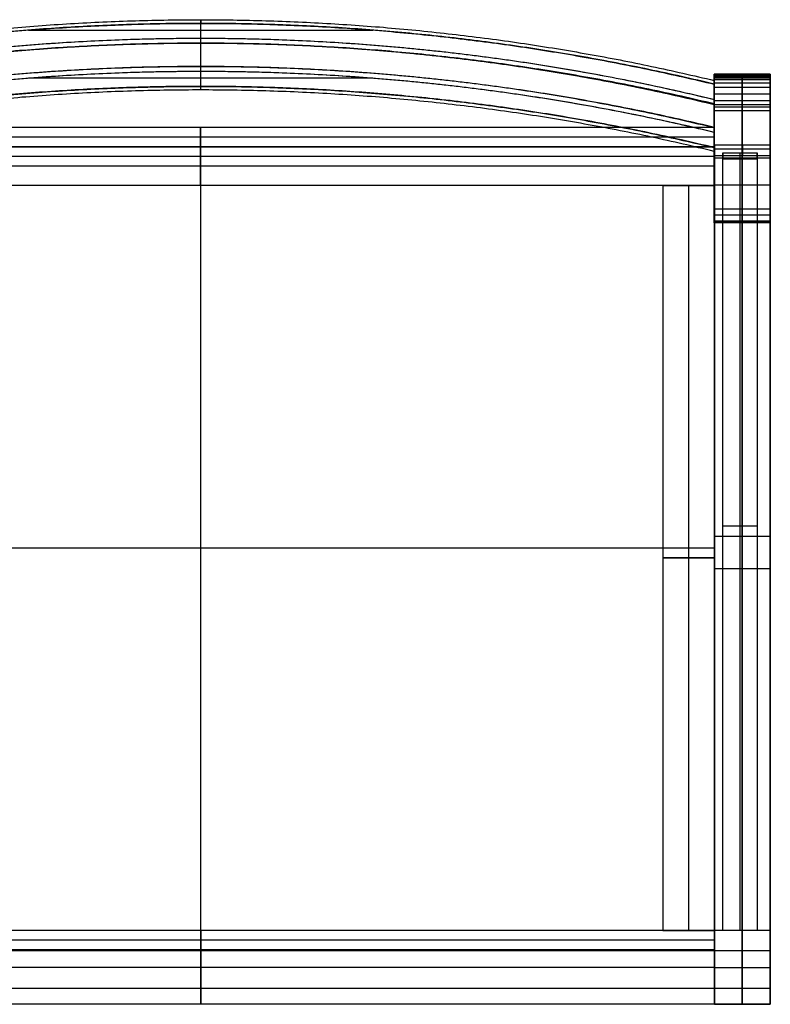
# Model space of a CAD drawing. Header units: millimetres. Extents: x -266 to 266, y -230 to 230.
# Tile 2 of 2: x -85 to 266, y -230 to 230. Entities that reach past the tile are written whole.
import ezdxf

# ---------------------------------------------------------------- set-up
doc = ezdxf.new("R2010")
doc.units = ezdxf.units.MM
doc.layers.add('Défaut', color=7, linetype='Continuous', true_color=0x000000)

msp = doc.modelspace()

# ---------------------------------------------------------------- linework, layer by layer
at = {"layer": 'Défaut'}
for p, q in [((240, 204.51, 404.52), (240, 135.62, 404.52)), ((266.18, 204.51, 404.52), (266.18, 135.62, 404.52)), ((240, 152.55, 427.52), (240, 179.56, 427.52)), ((0.01, -204.3, 460), (0.01, 170.61, 460)), ((0.01, -204.3, 454.02), (0.01, 170.61, 454.02)), ((240, 169.82, 0.02), (240, 169.82, 678.67)), ((240, 169.82, 655.77), (240, 169.82, 667.03)), ((240, 166.06, 454.02), (240, 166.06, 395.02)), ((240.06, 168.98, 672.85), (240.06, -228.57, 672.85)), ((266.06, 168.98, 672.85), (266.06, -228.57, 672.85)), ((266.18, 169.82, 0.02), (266.18, 169.82, 678.67)), ((216, 152.56, 424.52), (240, 152.56, 424.52)), ((228, 152.56, 395.02), (228, 152.55, 454.02)), ((240.06, -16.85, 460), (-240.04, -16.85, 460)), ((240.06, -16.85, 454.02), (-240.04, -16.85, 454.02)), ((240.06, -23.8, 690.1), (240.06, -23.8, 655.6)), ((266.06, -23.8, 690.1), (266.06, -23.8, 655.6)), ((216, -195.3, 424.51), (240, -195.3, 424.51)), ((228, -195.3, 395.01), (228, -195.3, 454)), ((240.06, -195.3, 427.52), (240.06, -229.8, 427.52)), ((253.06, -229.8), (253.06, -195.3)), ((253.06, -229.8, 655.6), (253.06, -195.3, 655.6)), ((240.06, -212.55, 395.02), (240.06, -212.55, 458.79)), ((240.06, -212.55), (266.06, -212.55)), ((240.06, -212.55, 655.6), (266.06, -212.55, 655.6))]:
    msp.add_line(p, q, dxfattribs=at)
at = {"layer": 'Défaut', "extrusion": (1, 0, 0)}
msp.add_lwpolyline([(152.55, 454.02), (152.55, 396.02)], dxfattribs=at)
at = {"layer": 'Défaut'}
for points, weights in [([(-240.04, 201.57, 804.68), (-0.02, 259.09, 796.19), (240, 201.59, 804.68)], [0.999955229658, 0.971749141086, 0.999945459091]), ([(0.02, 229.92, 800.5), (0.02, 230.22, 802.48), (0.02, 228.24, 802.77)], [1, 0.707106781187, 1]), ([(-240.04, 199.82, 806.96), (-0.02, 257.47, 798.45), (240, 199.84, 806.96)], [0.999955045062, 0.971635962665, 0.999945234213]), ([(-240.04, 192.7, 808.02), (-0.02, 250.77, 799.44), (240, 192.72, 808.01)], [0.999954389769, 0.971234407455, 0.999944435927]), ([(0.02, 219.04, 802.1), (0.02, 219.33, 804.08), (0.02, 221.31, 803.79)], [1, 0.707106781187, 1]), ([(-240.04, 190.37, 806.34), (-0.02, 248.56, 797.74), (240, 190.39, 806.33)], [0.999954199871, 0.971118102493, 0.999944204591]), ([(240, 179.67, 656.29), (-0.02, 237.18, 647.8), (-240.04, 179.66, 656.29)], [0.999945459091, 0.971749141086, 0.999955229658]), ([(0.02, 205.74, 650.42), (0.02, 207.72, 650.13), (0.02, 208.01, 652.11)], [1, 0.707106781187, 1]), ([(240, 177.35, 654.61), (-0.02, 234.97, 646.1), (-240.04, 177.33, 654.62)], [0.999945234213, 0.971635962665, 0.999955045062]), ([(-240.04, 170.2, 655.67), (-0.02, 228.27, 647.09), (240, 170.22, 655.66)], [0.999954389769, 0.971234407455, 0.999944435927]), ([(0.02, 197.13, 653.71), (0.02, 196.84, 651.73), (0.02, 198.82, 651.44)], [1, 0.707106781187, 1]), ([(240, 168.47, 657.94), (-0.02, 226.65, 649.35), (-240.04, 168.45, 657.95)], [0.999944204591, 0.971118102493, 0.999954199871]), ([(0, -229.8, 435.02), (0, -229.8, 460.02), (0, -204.8, 460.02)], [1, 0.707106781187, 1]), ([(240.06, -229.8, 435.02), (240.06, -229.8, 460.02), (240.06, -204.8, 460.02)], [1, 0.707106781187, 1]), ([(240.06, -204.8, 690.1), (240.06, -229.8, 690.1), (240.06, -229.8, 665.1)], [1, 0.707106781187, 1]), ([(253.06, -204.8, 690.1), (253.06, -229.8, 690.1), (253.06, -229.8, 665.1)], [1, 0.707106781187, 1]), ([(266.06, -204.8, 690.1), (266.06, -229.8, 690.1), (266.06, -229.8, 665.1)], [1, 0.707106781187, 1])]:
    msp.add_rational_spline(points, weights, degree=2, dxfattribs=at)
for points, degree in [([(0.02, 208.01, 652.11), (0.02, 218.97, 726.3), (0.02, 229.92, 800.5)], 2), ([(0.02, 221.31, 803.79), (0.02, 224.78, 803.28), (0.02, 228.24, 802.77)], 2), ([(-80.39, 225.09, 803.23), (0.02, 225.09, 803.23), (80.43, 225.09, 803.23)], 2), ([(0.02, 197.13, 653.71), (0.02, 208.09, 727.91), (0.02, 219.04, 802.1)], 2), ([(80.43, 202.59, 650.88), (0.02, 202.59, 650.88), (-80.39, 202.59, 650.88)], 2), ([(0.02, 198.82, 651.44), (0.02, 202.28, 650.93), (0.02, 205.74, 650.42)], 2), ([(266.18, 204.51, 796.64), (253.09, 204.51, 796.64), (240, 204.51, 796.64)], 2), ([(266.18, 204.51, 0.02), (253.09, 204.51, 0.02), (240, 204.51, 0.02)], 2), ([(240, 204.51, 796.64), (240, 204.51, 537.33), (240, 204.51, 278.02), (240, 204.51, 0.02)], 3), ([(240, 204.51, 0.02), (240, 192.68, 0.02), (240, 182.49, 0.02), (240, 169.51, 0.02)], 3), ([(266.18, 204.51, 405.34), (253.09, 204.51, 405.34), (240, 204.51, 405.34)], 2), ([(266.18, 204.02, 800.38), (253.09, 204.02, 800.38), (240, 204.02, 800.38)], 2), ([(266.18, 203.6, 802.25), (253.09, 203.6, 802.25), (240, 203.6, 802.25)], 2), ([(266.18, 202.97, 804.11), (253.09, 202.97, 804.11), (240, 202.97, 804.11)], 2), ([(253.09, 204.51, 796.64), (253.09, 204.51, 537.33), (253.09, 204.51, 278.02), (253.09, 204.51, 0.02)], 3), ([(253.09, 204.51, 0.02), (253.09, 192.68, 0.02), (253.09, 182.49, 0.02), (253.09, 169.51, 0.02)], 3), ([(266.18, 204.51, 796.64), (266.18, 204.51, 537.33), (266.18, 204.51, 278.02), (266.18, 204.51, 0.02)], 3), ([(266.18, 204.51, 0.02), (266.18, 192.68, 0.02), (266.18, 182.49, 0.02), (266.18, 169.51, 0.02)], 3), ([(266.18, 202.25, 805.48), (253.09, 202.25, 805.48), (240, 202.25, 805.48)], 2), ([(266.18, 201.94, 805.92), (253.09, 201.94, 805.92), (240, 201.94, 805.92)], 2), ([(240, 201.59, 804.68), (240, 190.63, 730.49), (240, 179.67, 656.29)], 2), ([(266.18, 200.28, 807.38), (253.09, 200.28, 807.38), (240, 200.28, 807.38)], 2), ([(240, 192.72, 808.01), (240, 196.28, 807.49), (240, 199.84, 806.96)], 2), ([(266.18, 198.23, 808.09), (253.09, 198.23, 808.09), (240, 198.23, 808.09)], 2), ([(240, 192.1, 809.02), (240, 194.14, 808.71), (240, 196.18, 808.4), (240, 198.23, 808.09)], 3), ([(253.09, 192.1, 809.02), (253.09, 194.14, 808.71), (253.09, 196.18, 808.4), (253.09, 198.23, 808.09)], 3), ([(266.18, 192.1, 809.02), (266.18, 194.14, 808.71), (266.18, 196.18, 808.4), (266.18, 198.23, 808.09)], 3), ([(266.18, 195.16, 808.55), (253.09, 195.16, 808.55), (240, 195.16, 808.55)], 2), ([(266.18, 192.1, 809.02), (253.09, 192.1, 809.02), (240, 192.1, 809.02)], 2), ([(240, 190.39, 806.33), (240, 179.43, 732.14), (240, 168.47, 657.94)], 2), ([(266.18, 190.14, 808.29), (253.09, 190.14, 808.29), (240, 190.14, 808.29)], 2), ([(266.18, 189.13, 806.47), (253.09, 189.13, 806.47), (240, 189.13, 806.47)], 2), ([(240, 141.4, 490.68), (240, 157.31, 595.94), (240, 173.22, 701.2), (240, 189.13, 806.47)], 3), ([(253.09, 141.4, 490.68), (253.09, 157.31, 595.94), (253.09, 173.22, 701.2), (253.09, 189.13, 806.47)], 3), ([(266.18, 141.4, 490.68), (266.18, 157.31, 595.94), (266.18, 173.22, 701.2), (266.18, 189.13, 806.47)], 3), ([(266.18, 187.44, 0.02), (253.09, 187.44, 0.02), (240, 187.44, 0.02)], 2), ([(240, 179.55, 460.02), (-0.02, 179.58, 460.01), (-240.04, 179.61, 460)], 2), ([(240, 179.56, 395.02), (-0.02, 179.58, 395.01), (-240.04, 179.61, 395)], 2), ([(240, 179.56, 427.52), (-0.02, 179.58, 427.51), (-240.04, 179.61, 427.5)], 2), ([(-0.02, 170.58, 460.01), (-0.02, 175.08, 460.01), (-0.02, 179.58, 460.01)], 2), ([(-0.02, 179.58, 460.01), (-0.02, 179.58, 427.51), (-0.02, 179.58, 395.01)], 2), ([(-0.02, 179.58, 395.01), (-0.02, 166.08, 395.01), (-0.02, 152.58, 395.01)], 2), ([(240, 179.55, 460.02), (240, 179.56, 427.52), (240, 179.56, 395.02)], 2), ([(240, 179.56, 395.02), (240, 166.06, 395.02), (240, 152.55, 395.02)], 2), ([(240, 170.55, 460.02), (240, 175.05, 460.02), (240, 179.55, 460.02)], 2), ([(240, 175.05, 460.02), (-0.02, 175.08, 460.01), (-240.04, 175.11, 460)], 2), ([(240, 177.35, 654.61), (240, 173.78, 655.14), (240, 170.22, 655.66)], 2), ([(240, 170.55, 454.02), (-0.02, 170.58, 454.01), (-240.04, 170.61, 454)], 2), ([(240, 170.55, 460.02), (-0.02, 170.58, 460.01), (-240.04, 170.61, 460)], 2), ([(240, 170.55, 457.02), (-0.02, 170.58, 457.01), (-240.04, 170.61, 457)], 2), ([(-240.04, 170.61, 460), (0.01, 170.61, 460), (240.06, 170.61, 460)], 2), ([(-240.04, 170.61, 454.02), (0.01, 170.61, 454.02), (240.06, 170.61, 454.02)], 2), ([(-240.04, 170.61, 457.01), (0.01, 170.61, 457.01), (240.06, 170.61, 457.01)], 2), ([(-0.02, 152.58, 454.01), (-0.02, 161.58, 454.01), (-0.02, 170.58, 454.01)], 2), ([(-0.02, 170.58, 454.01), (-0.02, 170.58, 457.01), (-0.02, 170.58, 460.01)], 2), ([(0.01, 170.61, 460), (0.01, 170.61, 457.01), (0.01, 170.61, 454.02)], 2), ([(240, 152.55, 454.02), (240, 161.55, 454.02), (240, 170.55, 454.02)], 2), ([(240, 170.55, 454.02), (240, 170.55, 457.02), (240, 170.55, 460.02)], 2), ([(240.06, 171.58, 690.1), (253.06, 171.58, 690.1), (266.06, 171.58, 690.1)], 2), ([(240.06, 166.37, 655.6), (240.06, 168.11, 667.1), (240.06, 169.84, 678.6), (240.06, 171.58, 690.1)], 3), ([(240.06, 171.58, 690.1), (240.06, -16.61, 690.1), (240.06, -204.8, 690.1)], 2), ([(240.06, 170.61, 460), (240.06, 170.61, 457.01), (240.06, 170.61, 454.02)], 2), ([(240.06, 170.61, 460), (240.06, -16.85, 460), (240.06, -204.3, 460)], 2), ([(240.06, 170.61, 454.02), (240.06, -16.85, 454.02), (240.06, -204.3, 454.02)], 2), ([(240.06, 170.61, 457.01), (240.06, -16.85, 457.01), (240.06, -204.3, 457.01)], 2), ([(253.06, 171.58, 690.1), (253.06, -16.61, 690.1), (253.06, -204.8, 690.1)], 2), ([(253.12, 171.58, 690.1), (253.12, 169.84, 678.6), (253.12, 168.11, 667.1), (253.12, 166.37, 655.6)], 3), ([(266.06, 166.37, 655.6), (266.06, 168.11, 667.1), (266.06, 169.84, 678.6), (266.06, 171.58, 690.1)], 3), ([(266.06, 171.58, 690.1), (266.06, -16.61, 690.1), (266.06, -204.8, 690.1)], 2), ([(240, 166.06, 395.02), (-0.02, 166.08, 395.01), (-240.04, 166.11, 395)], 2), ([(266.18, 169.51, 0.02), (253.09, 169.51, 0.02), (240, 169.51, 0.02)], 2), ([(240, 169.51, 0.02), (240, 158.26, 134.06), (240, 147.08, 267.18), (240, 135.9, 400.31)], 3), ([(240.06, -229.8, 655.6), (240.06, -31.72, 655.6), (240.06, 166.37, 655.6)], 2), ([(266.06, 166.37, 655.6), (253.06, 166.37, 655.6), (240.06, 166.37, 655.6)], 2), ([(244.03, 167.84, 19.92), (244.03, 166.86, 31.59), (244.03, 165.88, 43.26), (244.03, 164.9, 54.92)], 3), ([(244.03, 167.84, 19.92), (252.03, 167.84, 19.92), (260.03, 167.84, 19.92)], 2), ([(244.03, -195.3, 19.92), (244.03, -13.73, 19.92), (244.03, 167.84, 19.92)], 2), ([(244.03, -195.3, 37.42), (244.03, -14.46, 37.42), (244.03, 166.37, 37.42)], 2), ([(252.03, -195.3, 19.92), (252.03, -13.73, 19.92), (252.03, 167.84, 19.92)], 2), ([(253.06, -229.8, 655.6), (253.06, -31.72, 655.6), (253.06, 166.37, 655.6)], 2), ([(253.09, 169.51, 0.02), (253.09, 158.26, 134.06), (253.09, 147.08, 267.18), (253.09, 135.9, 400.31)], 3), ([(253.13, 164.9, 54.92), (253.13, 165.88, 43.26), (253.13, 166.86, 31.59), (253.13, 167.84, 19.92)], 3), ([(260.03, 164.9, 54.92), (260.03, 165.88, 43.26), (260.03, 166.86, 31.59), (260.03, 167.84, 19.92)], 3), ([(260.03, 167.84, 19.92), (260.03, -13.73, 19.92), (260.03, -195.3, 19.92)], 2), ([(260.03, 166.37, 37.42), (260.03, -14.46, 37.42), (260.03, -195.3, 37.42)], 2), ([(266.06, -229.8, 655.6), (266.06, -31.72, 655.6), (266.06, 166.37, 655.6)], 2), ([(266.18, 169.51, 0.02), (266.18, 158.26, 134.06), (266.18, 147.08, 267.18), (266.18, 135.9, 400.31)], 3), ([(240, 161.55, 454.02), (-0.02, 161.58, 454.01), (-240.04, 161.61, 454)], 2), ([(266.18, 165.27, 648.57), (253.09, 165.27, 648.57), (240, 165.27, 648.57)], 2), ([(244.03, 164.9, 54.92), (252.03, 164.9, 54.92), (260.03, 164.9, 54.92)], 2), ([(244.03, -195.3, 54.92), (244.03, -15.2, 54.92), (244.03, 164.9, 54.92)], 2), ([(252.03, -195.3, 54.92), (252.03, -15.2, 54.92), (252.03, 164.9, 54.92)], 2), ([(260.03, 164.9, 54.92), (260.03, -15.2, 54.92), (260.03, -195.3, 54.92)], 2), ([(240, 152.55, 454.02), (-0.02, 152.58, 454.01), (-240.04, 152.61, 454)], 2), ([(240, 152.55, 395.02), (-0.02, 152.58, 395.01), (-240.04, 152.61, 395)], 2), ([(240, 152.55, 424.52), (-0.02, 152.58, 424.51), (-240.04, 152.61, 424.5)], 2), ([(-0.02, 152.58, 395.01), (-0.02, 152.58, 424.51), (-0.02, 152.58, 454.01)], 2), ([(216, 152.55, 454.02), (216, 152.56, 424.52), (216, 152.56, 395.02)], 2), ([(216, 152.56, 395.02), (216, -21.37, 395.02), (216, -195.3, 395.01)], 2), ([(216, 152.56, 395.02), (228, 152.56, 395.02), (240, 152.56, 395.02)], 2), ([(216, 152.56, 424.52), (216, -21.37, 424.51), (216, -195.3, 424.51)], 2), ([(240, 152.55, 454.02), (228, 152.55, 454.02), (216, 152.55, 454.02)], 2), ([(216, 152.55, 454.02), (216, -21.37, 454.01), (216, -195.3, 454)], 2), ([(228, 152.56, 395.02), (228, -21.37, 395.02), (228, -195.3, 395.01)], 2), ([(228, 152.55, 454.02), (228, -21.37, 454.01), (228, -195.3, 454)], 2), ([(266.18, 152.68, 200.51), (253.09, 152.68, 200.51), (240, 152.68, 200.51)], 2), ([(240, 152.56, 395.02), (240, -21.37, 395.02), (240, -195.3, 395.01)], 2), ([(240, 152.56, 395.02), (240, 152.56, 424.52), (240, 152.55, 454.02)], 2), ([(240, 152.56, 424.52), (240, -21.37, 424.51), (240, -195.3, 424.51)], 2), ([(240, 152.55, 395.02), (240, 152.55, 424.52), (240, 152.55, 454.02)], 2), ([(240, 152.55, 454.02), (240, -21.37, 454.01), (240, -195.3, 454)], 2), ([(266.18, 141.4, 490.68), (253.09, 141.4, 490.68), (240, 141.4, 490.68)], 2), ([(266.18, 138.74, 472.75), (253.09, 138.74, 472.75), (240, 138.74, 472.75)], 2), ([(266.18, 135.9, 400.31), (253.09, 135.9, 400.31), (240, 135.9, 400.31)], 2), ([(266.18, 135.42, 436.61), (253.09, 135.42, 436.61), (240, 135.42, 436.61)], 2), ([(266.18, 135.38, 409.38), (253.09, 135.38, 409.38), (240, 135.38, 409.38)], 2), ([(266.18, 135.16, 427.54), (253.09, 135.16, 427.54), (240, 135.16, 427.54)], 2), ([(266.18, 135.14, 418.46), (253.09, 135.14, 418.46), (240, 135.14, 418.46)], 2), ([(244.03, -6.52, 19.92), (244.03, -6.52, 37.42), (244.03, -6.52, 54.92)], 2), ([(260.03, -6.52, 19.92), (252.03, -6.52, 19.92), (244.03, -6.52, 19.92)], 2), ([(260.03, -6.52, 54.92), (252.03, -6.52, 54.92), (244.03, -6.52, 54.92)], 2), ([(260.03, -6.52, 19.92), (260.03, -6.52, 37.42), (260.03, -6.52, 54.92)], 2), ([(266.06, -11.3, 690.1), (253.06, -11.3, 690.1), (240.06, -11.3, 690.1)], 2), ([(240.06, -16.85, 460), (240.06, -16.85, 457.01), (240.06, -16.85, 454.02)], 2), ([(240, -21.37, 454.01), (228, -21.37, 454.01), (216, -21.37, 454.01)], 2), ([(216, -21.37, 454.01), (216, -21.37, 424.51), (216, -21.37, 395.02)], 2), ([(216, -21.37, 395.02), (228, -21.37, 395.02), (240, -21.37, 395.02)], 2), ([(240, -21.37, 395.02), (240, -21.37, 424.51), (240, -21.37, 454.01)], 2), ([(266.06, -26.41, 655.6), (253.06, -26.41, 655.6), (240.06, -26.41, 655.6)], 2), ([(240.06, -195.3, 454.02), (0, -195.3, 454.02), (-240.06, -195.3, 454.02)], 2), ([(240.06, -195.3, 395.02), (0, -195.3, 395.02), (-240.06, -195.3, 395.02)], 2), ([(240.06, -195.3, 427.7), (0, -195.3, 427.7), (-240.06, -195.3, 427.7)], 2), ([(0, -204.3, 454.02), (0, -199.8, 454.02), (0, -195.3, 454.02)], 2), ([(0, -195.3, 454.02), (0, -195.3, 430.88), (0, -195.3, 395.02)], 2), ([(0, -195.3, 395.02), (0, -212.55, 395.02), (0, -229.8, 395.02)], 2), ([(240, -195.3, 454), (228, -195.3, 454), (216, -195.3, 454)], 2), ([(216, -195.3, 454), (216, -195.3, 424.51), (216, -195.3, 395.01)], 2), ([(216, -195.3, 395.01), (228, -195.3, 395.01), (240, -195.3, 395.01)], 2), ([(240, -195.3, 395.01), (240, -195.3, 424.51), (240, -195.3, 454)], 2), ([(240.06, -204.3, 454.02), (240.06, -199.8, 454.02), (240.06, -195.3, 454.02)], 2), ([(240.06, -195.3, 454.02), (240.06, -195.3, 430.88), (240.06, -195.3, 395.02)], 2), ([(240.06, -195.3, 395.02), (240.06, -212.55, 395.02), (240.06, -229.8, 395.02)], 2), ([(266.06, -195.3), (253.06, -195.3), (240.06, -195.3)], 2), ([(240.06, -195.3), (240.06, -195.3, 327.8), (240.06, -195.3, 655.6)], 2), ([(266.06, -195.3, 655.6), (253.06, -195.3, 655.6), (240.06, -195.3, 655.6)], 2), ([(240.06, -195.3), (240.06, -212.55), (240.06, -229.8)], 2), ([(240.06, -195.3, 655.6), (240.06, -212.55, 655.6), (240.06, -229.8, 655.6)], 2), ([(266.06, -195.3, 327.8), (253.06, -195.3, 327.8), (240.06, -195.3, 327.8)], 2), ([(240.06, -195.3, 327.8), (240.06, -212.55, 327.8), (240.06, -229.8, 327.8)], 2), ([(244.03, -195.3, 54.92), (244.03, -195.3, 37.42), (244.03, -195.3, 19.92)], 2), ([(260.03, -195.3, 19.92), (252.03, -195.3, 19.92), (244.03, -195.3, 19.92)], 2), ([(260.03, -195.3, 54.92), (252.03, -195.3, 54.92), (244.03, -195.3, 54.92)], 2), ([(253.06, -195.3), (253.06, -195.3, 327.8), (253.06, -195.3, 655.6)], 2), ([(253.06, -195.3, 19.92), (253.06, -195.3, 37.42), (253.06, -195.3, 54.92)], 2), ([(260.03, -195.3, 19.92), (260.03, -195.3, 37.42), (260.03, -195.3, 54.92)], 2), ([(266.06, -229.8), (266.06, -212.55), (266.06, -195.3)], 2), ([(266.06, -195.3), (266.06, -195.3, 327.8), (266.06, -195.3, 655.6)], 2), ([(266.06, -229.8, 655.6), (266.06, -212.55, 655.6), (266.06, -195.3, 655.6)], 2), ([(266.06, -229.8, 327.8), (266.06, -212.55, 327.8), (266.06, -195.3, 327.8)], 2), ([(240.06, -199.8, 454.02), (0, -199.8, 454.02), (-240.06, -199.8, 454.02)], 2), ([(240.06, -204.3, 460.02), (0, -204.3, 460.02), (-240.06, -204.3, 460.02)], 2), ([(240.06, -204.3, 454.02), (0, -204.3, 454.02), (-240.06, -204.3, 454.02)], 2), ([(240.06, -204.3, 457.02), (0, -204.3, 457.02), (-240.06, -204.3, 457.02)], 2), ([(240.06, -204.55, 460.02), (0, -204.55, 460.02), (-240.06, -204.55, 460.02)], 2), ([(240.06, -204.8, 460.02), (0, -204.8, 460.02), (-240.06, -204.8, 460.02)], 2), ([(240.06, -204.3, 460), (0.01, -204.3, 460), (-240.04, -204.3, 460)], 2), ([(240.06, -204.3, 454.02), (0.01, -204.3, 454.02), (-240.04, -204.3, 454.02)], 2), ([(240.06, -204.3, 457.01), (0.01, -204.3, 457.01), (-240.04, -204.3, 457.01)], 2), ([(0, -204.8, 460.02), (0, -204.55, 460.02), (0, -204.3, 460.02)], 2), ([(0, -204.3, 460.02), (0, -204.3, 457.02), (0, -204.3, 454.02)], 2), ([(0.01, -204.3, 460), (0.01, -204.3, 457.01), (0.01, -204.3, 454.02)], 2), ([(240.06, -204.8, 460.02), (240.06, -204.55, 460.02), (240.06, -204.3, 460.02)], 2), ([(240.06, -204.3, 460.02), (240.06, -204.3, 457.02), (240.06, -204.3, 454.02)], 2), ([(240.06, -204.3, 460), (240.06, -204.3, 457.01), (240.06, -204.3, 454.02)], 2), ([(266.06, -204.8, 690.1), (253.06, -204.8, 690.1), (240.06, -204.8, 690.1)], 2), ([(240.06, -212.55, 395.02), (0, -212.55, 395.02), (-240.06, -212.55, 395.02)], 2), ([(240.06, -212.55), (240.06, -212.55, 327.8), (240.06, -212.55, 655.6)], 2), ([(266.06, -212.55), (266.06, -212.55, 327.8), (266.06, -212.55, 655.6)], 2), ([(240.06, -222.48, 452.69), (0, -222.48, 452.69), (-240.06, -222.48, 452.69)], 2), ([(266.06, -222.48, 682.78), (253.06, -222.48, 682.78), (240.06, -222.48, 682.78)], 2), ([(240.06, -229.8, 435.02), (0, -229.8, 435.02), (-240.06, -229.8, 435.02)], 2), ([(240.06, -229.8, 395.02), (0, -229.8, 395.02), (-240.06, -229.8, 395.02)], 2), ([(240.06, -229.8, 417.78), (0, -229.8, 417.78), (-240.06, -229.8, 417.78)], 2), ([(0, -229.8, 395.02), (0, -229.8, 420.53), (0, -229.8, 435.02)], 2), ([(240.06, -229.8, 395.02), (240.06, -229.8, 420.53), (240.06, -229.8, 435.02)], 2), ([(240.06, -229.8), (240.06, -229.8, 327.8), (240.06, -229.8, 655.6)], 2), ([(240.06, -229.8), (253.06, -229.8), (266.06, -229.8)], 2), ([(240.06, -229.8, 655.6), (253.06, -229.8, 655.6), (266.06, -229.8, 655.6)], 2), ([(240.06, -229.8, 327.8), (253.06, -229.8, 327.8), (266.06, -229.8, 327.8)], 2), ([(266.06, -229.8, 665.1), (253.06, -229.8, 665.1), (240.06, -229.8, 665.1)], 2), ([(266.06, -229.8, 655.6), (253.06, -229.8, 655.6), (240.06, -229.8, 655.6)], 2), ([(240.06, -229.8, 665.1), (240.06, -229.8, 660.35), (240.06, -229.8, 655.6)], 2), ([(266.06, -229.8, 660.35), (253.06, -229.8, 660.35), (240.06, -229.8, 660.35)], 2), ([(253.06, -229.8), (253.06, -229.8, 327.8), (253.06, -229.8, 655.6)], 2), ([(253.06, -229.8, 665.1), (253.06, -229.8, 660.35), (253.06, -229.8, 655.6)], 2), ([(266.06, -229.8), (266.06, -229.8, 327.8), (266.06, -229.8, 655.6)], 2), ([(266.06, -229.8, 665.1), (266.06, -229.8, 660.35), (266.06, -229.8, 655.6)], 2)]:
    msp.add_open_spline(points, degree=degree, dxfattribs=at)
for points, weights, degree, knots in [([(240, 199.84, 806.96), (121.73, 228.24, 802.77), (0.02, 228.24, 802.77), (-121.73, 228.24, 802.77), (-240.04, 199.82, 806.96)], [0.920699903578, 0.952716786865, 1, 0.952701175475, 0.920678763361], 2, [1335.655849, 1335.655849, 1335.655849, 1592.787475, 1592.787475, 1850.003998, 1850.003998, 1850.003998]), ([(-240.04, 192.7, 808.02), (-121.76, 221.31, 803.79), (0.02, 221.31, 803.79), (121.76, 221.31, 803.79), (240, 192.72, 808.01)], [0.920242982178, 0.952378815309, 1, 0.952394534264, 0.920264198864], 2, [1324.610104, 1324.610104, 1324.610104, 1581.791901, 1581.791901, 1838.888806, 1838.888806, 1838.888806]), ([(-240.04, 190.37, 806.34), (-121.77, 219.04, 802.1), (0.02, 219.04, 802.1), (121.76, 219.04, 802.1), (240, 190.39, 806.33)], [0.920117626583, 0.952285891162, 1, 0.952301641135, 0.920138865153], 2, [1324.10826, 1324.10826, 1324.10826, 1581.791901, 1581.791901, 1839.390483, 1839.390483, 1839.390483]), ([(240, 190.63, 730.49), (121.72, 218.97, 726.3), (0.02, 218.97, 726.3), (-121.73, 218.97, 726.3), (-240.04, 190.61, 730.49)], [0.920823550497, 0.952808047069, 1, 0.95279246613, 0.920802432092], 2, [1338.787541, 1338.787541, 1338.787541, 1595.929068, 1595.929068, 1853.155493, 1853.155493, 1853.155493]), ([(240, 179.43, 732.14), (121.76, 208.09, 727.91), (0.02, 208.09, 727.91), (-121.77, 208.09, 727.91), (-240.04, 179.41, 732.14)], [0.920138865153, 0.952301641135, 1, 0.952285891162, 0.920117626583], 2, [1321.563343, 1321.563343, 1321.563343, 1578.650308, 1578.650308, 1835.822164, 1835.822164, 1835.822164]), ([(240, 177.35, 654.61), (121.73, 205.74, 650.42), (0.02, 205.74, 650.42), (-121.73, 205.74, 650.42), (-240.04, 177.33, 654.62)], [0.920699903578, 0.952716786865, 1, 0.952701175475, 0.920678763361], 2, [1335.655849, 1335.655849, 1335.655849, 1592.787475, 1592.787475, 1850.003998, 1850.003998, 1850.003998]), ([(240, 170.22, 655.66), (121.76, 198.82, 651.44), (0.02, 198.82, 651.44), (-121.76, 198.82, 651.44), (-240.04, 170.2, 655.67)], [0.920264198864, 0.952394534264, 1, 0.952378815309, 0.920242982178], 2, [1324.694996, 1324.694996, 1324.694996, 1581.791901, 1581.791901, 1838.973698, 1838.973698, 1838.973698]), ([(240, 189.13, 806.47), (240, 189.24, 807.18), (240, 189.59, 807.82), (240, 190.14, 808.29), (240, 190.69, 808.76), (240, 191.37, 809.02), (240, 192.1, 809.02)], [1, 0.958390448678, 0.958390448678, 1, 0.958390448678, 0.958390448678, 1], 3, [3975.460213, 3975.460213, 3975.460213, 3975.460213, 3976.888641, 3976.888641, 3976.888641, 3978.31707, 3978.31707, 3978.31707, 3978.31707]), ([(253.09, 189.13, 806.47), (253.09, 189.24, 807.18), (253.09, 189.59, 807.82), (253.09, 190.14, 808.29), (253.09, 190.69, 808.76), (253.09, 191.37, 809.02), (253.09, 192.1, 809.02)], [1, 0.958390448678, 0.958390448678, 1, 0.958390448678, 0.958390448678, 1], 3, [3975.460213, 3975.460213, 3975.460213, 3975.460213, 3976.888641, 3976.888641, 3976.888641, 3978.31707, 3978.31707, 3978.31707, 3978.31707]), ([(266.18, 189.13, 806.47), (266.18, 189.24, 807.18), (266.18, 189.59, 807.82), (266.18, 190.14, 808.29), (266.18, 190.69, 808.76), (266.18, 191.37, 809.02), (266.18, 192.1, 809.02)], [1, 0.958390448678, 0.958390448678, 1, 0.958390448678, 0.958390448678, 1], 3, [3975.460213, 3975.460213, 3975.460213, 3975.460213, 3976.888641, 3976.888641, 3976.888641, 3978.31707, 3978.31707, 3978.31707, 3978.31707])]:
    msp.add_rational_spline(points, weights, degree=degree, knots=knots, dxfattribs=at)
for points, knots in [([(240, 198.23, 808.09), (240, 198.92, 807.97), (240, 199.63, 807.75), (240, 200.28, 807.38), (240, 200.92, 807.01), (240, 201.5, 806.49), (240, 201.94, 805.92), (240, 202.06, 805.78), (240, 202.16, 805.63), (240, 202.25, 805.48), (240, 202.54, 805.03), (240, 202.78, 804.57), (240, 202.97, 804.11), (240, 203.23, 803.49), (240, 203.43, 802.87), (240, 203.6, 802.25), (240, 203.77, 801.62), (240, 203.9, 801), (240, 204.02, 800.38), (240, 204.26, 799.15), (240, 204.43, 797.91), (240, 204.51, 796.64)], [3984.51707, 3984.51707, 3984.51707, 3984.51707, 3986.55108, 3986.55108, 3986.55108, 3988.585089, 3988.585089, 3988.585089, 3989.093592, 3989.093592, 3989.093592, 3990.619099, 3990.619099, 3990.619099, 3992.653108, 3992.653108, 3992.653108, 3994.687118, 3994.687118, 3994.687118, 3998.755136, 3998.755136, 3998.755136, 3998.755136]), ([(253.09, 198.23, 808.09), (253.09, 198.92, 807.97), (253.09, 199.63, 807.75), (253.09, 200.28, 807.38), (253.09, 200.92, 807.01), (253.09, 201.5, 806.49), (253.09, 201.94, 805.92), (253.09, 202.06, 805.78), (253.09, 202.16, 805.63), (253.09, 202.25, 805.48), (253.09, 202.54, 805.03), (253.09, 202.78, 804.57), (253.09, 202.97, 804.11), (253.09, 203.23, 803.49), (253.09, 203.43, 802.87), (253.09, 203.6, 802.25), (253.09, 203.77, 801.62), (253.09, 203.9, 801), (253.09, 204.02, 800.38), (253.09, 204.26, 799.15), (253.09, 204.43, 797.91), (253.09, 204.51, 796.64)], [3984.51707, 3984.51707, 3984.51707, 3984.51707, 3986.55108, 3986.55108, 3986.55108, 3988.585089, 3988.585089, 3988.585089, 3989.093592, 3989.093592, 3989.093592, 3990.619099, 3990.619099, 3990.619099, 3992.653108, 3992.653108, 3992.653108, 3994.687118, 3994.687118, 3994.687118, 3998.755136, 3998.755136, 3998.755136, 3998.755136]), ([(266.18, 198.23, 808.09), (266.18, 198.92, 807.97), (266.18, 199.63, 807.75), (266.18, 200.28, 807.38), (266.18, 200.92, 807.01), (266.18, 201.5, 806.49), (266.18, 201.94, 805.92), (266.18, 202.06, 805.78), (266.18, 202.16, 805.63), (266.18, 202.25, 805.48), (266.18, 202.54, 805.03), (266.18, 202.78, 804.57), (266.18, 202.97, 804.11), (266.18, 203.23, 803.49), (266.18, 203.43, 802.87), (266.18, 203.6, 802.25), (266.18, 203.77, 801.62), (266.18, 203.9, 801), (266.18, 204.02, 800.38), (266.18, 204.26, 799.15), (266.18, 204.43, 797.91), (266.18, 204.51, 796.64)], [3984.51707, 3984.51707, 3984.51707, 3984.51707, 3986.55108, 3986.55108, 3986.55108, 3988.585089, 3988.585089, 3988.585089, 3989.093592, 3989.093592, 3989.093592, 3990.619099, 3990.619099, 3990.619099, 3992.653108, 3992.653108, 3992.653108, 3994.687118, 3994.687118, 3994.687118, 3998.755136, 3998.755136, 3998.755136, 3998.755136]), ([(240, 199.84, 806.96), (240, 200.37, 806.88), (240, 200.86, 806.61), (240, 201.35, 805.97), (240, 201.47, 805.73), (240, 201.61, 805.21), (240, 201.63, 804.95), (240, 201.59, 804.68)], [0.029193, 0.029193, 0.029193, 0.029193, 1.652074, 1.652074, 2.458997, 2.458997, 3.266355, 3.266355, 3.266355, 3.266355]), ([(240, 190.39, 806.33), (240, 190.47, 806.87), (240, 190.76, 807.34), (240, 191.64, 807.97), (240, 192.19, 808.09), (240, 192.72, 808.01)], [0.028367, 0.028367, 0.028367, 0.028367, 1.668129, 1.668129, 3.299342, 3.299342, 3.299342, 3.299342]), ([(240, 179.67, 656.29), (240, 179.6, 655.75), (240, 179.3, 655.28), (240, 178.42, 654.66), (240, 177.88, 654.53), (240, 177.35, 654.61)], [0, 0, 0, 0, 1.639236, 1.639236, 3.270114, 3.270114, 3.270114, 3.270114]), ([(240, 170.22, 655.66), (240, 169.69, 655.74), (240, 169.2, 656.02), (240, 168.71, 656.65), (240, 168.59, 656.89), (240, 168.45, 657.41), (240, 168.43, 657.68), (240, 168.47, 657.94)], [0.029205, 0.029205, 0.029205, 0.029205, 1.652407, 1.652407, 2.459569, 2.459569, 3.267182, 3.267182, 3.267182, 3.267182]), ([(240, 135.9, 400.31), (240, 135.67, 403.32), (240, 135.5, 406.35), (240, 135.38, 409.38), (240, 135.26, 412.41), (240, 135.18, 415.43), (240, 135.14, 418.46), (240, 135.11, 421.48), (240, 135.11, 424.51), (240, 135.16, 427.54), (240, 135.2, 430.56), (240, 135.29, 433.59), (240, 135.42, 436.61), (240, 135.94, 448.71), (240, 137.15, 460.76), (240, 138.74, 472.75), (240, 139.54, 478.74), (240, 140.44, 484.72), (240, 141.4, 490.68)], [5190.640468, 5190.640468, 5190.640468, 5190.640468, 5199.719222, 5199.719222, 5199.719222, 5208.797976, 5208.797976, 5208.797976, 5217.87673, 5217.87673, 5217.87673, 5226.955483, 5226.955483, 5226.955483, 5263.270498, 5263.270498, 5263.270498, 5281.428006, 5281.428006, 5281.428006, 5281.428006]), ([(253.09, 135.9, 400.31), (253.09, 135.67, 403.32), (253.09, 135.5, 406.35), (253.09, 135.38, 409.38), (253.09, 135.26, 412.41), (253.09, 135.18, 415.43), (253.09, 135.14, 418.46), (253.09, 135.11, 421.48), (253.09, 135.11, 424.51), (253.09, 135.16, 427.54), (253.09, 135.2, 430.56), (253.09, 135.29, 433.59), (253.09, 135.42, 436.61), (253.09, 135.94, 448.71), (253.09, 137.15, 460.76), (253.09, 138.74, 472.75), (253.09, 139.54, 478.74), (253.09, 140.44, 484.72), (253.09, 141.4, 490.68)], [5190.640468, 5190.640468, 5190.640468, 5190.640468, 5199.719222, 5199.719222, 5199.719222, 5208.797976, 5208.797976, 5208.797976, 5217.87673, 5217.87673, 5217.87673, 5226.955483, 5226.955483, 5226.955483, 5263.270498, 5263.270498, 5263.270498, 5281.428006, 5281.428006, 5281.428006, 5281.428006]), ([(266.18, 135.9, 400.31), (266.18, 135.67, 403.32), (266.18, 135.5, 406.35), (266.18, 135.38, 409.38), (266.18, 135.26, 412.41), (266.18, 135.18, 415.43), (266.18, 135.14, 418.46), (266.18, 135.11, 421.48), (266.18, 135.11, 424.51), (266.18, 135.16, 427.54), (266.18, 135.2, 430.56), (266.18, 135.29, 433.59), (266.18, 135.42, 436.61), (266.18, 135.94, 448.71), (266.18, 137.15, 460.76), (266.18, 138.74, 472.75), (266.18, 139.54, 478.74), (266.18, 140.44, 484.72), (266.18, 141.4, 490.68)], [5190.640468, 5190.640468, 5190.640468, 5190.640468, 5199.719222, 5199.719222, 5199.719222, 5208.797976, 5208.797976, 5208.797976, 5217.87673, 5217.87673, 5217.87673, 5226.955483, 5226.955483, 5226.955483, 5263.270498, 5263.270498, 5263.270498, 5281.428006, 5281.428006, 5281.428006, 5281.428006])]:
    msp.add_open_spline(points, degree=3, knots=knots, dxfattribs=at)

doc.saveas('drawing.dxf')
